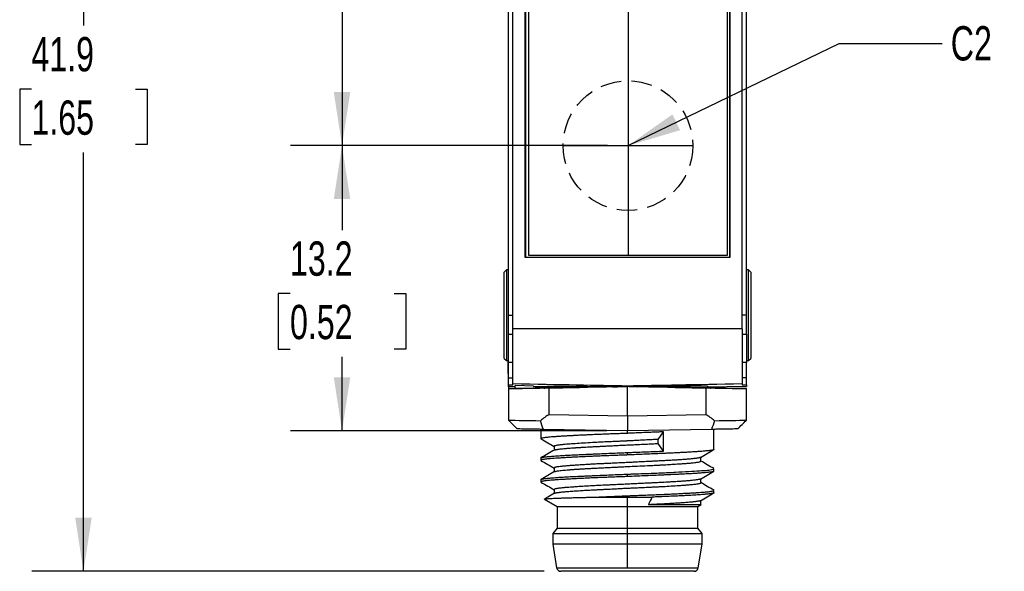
# Model space of a CAD drawing. Header units: millimetres. Extents: x 0 to 210, y 0 to 162.
# Tile 2 of 7: x 51 to 97, y 58 to 83. Entities that reach past the tile are written whole.
import ezdxf

# ---------------------------------------------------------------- set-up
doc = ezdxf.new("R2010")
doc.units = ezdxf.units.MM
doc.header["$LTSCALE"] = 0.75
doc.linetypes.add('CENTERX2', pattern=[20.32, 12.7, -2.54, 2.54, -2.54])
doc.linetypes.add('HIDDEN', pattern=[1.905, 1.27, -0.635])
doc.layers.add('CENTER', color=40, linetype='CENTERX2')
doc.layers.add('HIDDEN', color=102, linetype='HIDDEN')
doc.layers.add('DIMENSIONS', color=140, linetype='Continuous', lineweight=25)
doc.styles.add('SLDTEXTSTYLE0', font='TXT', dxfattribs={"width": 0.7})
doc.dimstyles.new('SLDDIMSTYLE1', dxfattribs={"dimtxt": 1.618506, "dimasz": 2.4765, "dimexe": 0, "dimexo": 0.0625, "dimgap": 0.404626, "dimtad": 0, "dimtih": 1, "dimtoh": 1, "dimdec": 1, "dimrnd": 1e-09, "dimzin": 12, "dimdsep": 46, "dimtxsty": 'SLDTEXTSTYLE0', "dimsah": 1, "dimcen": 0.09, "dimadec": 0, "dimazin": 3, "dimtfac": 1, "dimtdec": 1, "dimtofl": 0, "dimtmove": 0, "dimatfit": 3, "dimfxl": 0, "dimfrac": 2, "dimtolj": 1, "dimtzin": 12, "dimarcsym": 0})
doc.dimstyles.new('SLDDIMSTYLE2', dxfattribs={"dimtxt": 0.18, "dimasz": 2.4765, "dimexe": 0, "dimexo": 0.0625, "dimgap": 0, "dimtad": 0, "dimtih": 1, "dimtoh": 1, "dimdec": 0, "dimrnd": 1e-09, "dimzin": 0, "dimdsep": 46, "dimtxsty": 'Standard', "dimsah": 1, "dimcen": 0.09, "dimadec": 0, "dimazin": 0, "dimtfac": 2.4765, "dimtdec": 0, "dimtofl": 0, "dimtmove": 0, "dimatfit": 3, "dimfxl": 0, "dimfrac": 2, "dimtolj": 1, "dimtzin": 0, "dimarcsym": 0})

# ---------------------------------------------------------------- blocks, each defined once
blk = doc.blocks.new('_D_7')
at = {"layer": 'DIMENSIONS'}
for p, q in [((56.272, 91.245), (55.729, 91.245)), ((55.729, 91.245), (55.729, 88.672)), ((61.082, 91.245), (61.625, 91.245)), ((61.625, 91.245), (61.625, 88.672)), ((63.999, 91.245), (66.189, 91.245)), ((66.189, 91.245), (66.189, 86.48)), ((55.729, 88.672), (56.272, 88.672)), ((61.625, 88.672), (61.082, 88.672)), ((78.462, 86.48), (63.807, 86.48)), ((66.189, 86.48), (66.189, 77.38)), ((78.462, 77.38), (63.807, 77.38))]:
    blk.add_line(p, q, dxfattribs=at)
for points in [[(66.189, 86.48), (65.808, 84.003), (66.57, 84.003)], [(66.189, 77.38), (66.57, 79.856), (65.808, 79.856)]]:
    blk.add_solid(points, dxfattribs=at)
at = {"layer": 'DIMENSIONS', "char_height": 1.5875, "attachment_point": 1, "style": 'SLDTEXTSTYLE0'}
for s, insert in [('9.1', (56.945, 93.653)), ('0.36', (56.272, 90.719))]:
    blk.add_mtext(s, dxfattribs=dict(at, insert=insert))
blk = doc.blocks.new('_D_8')
at = {"layer": 'DIMENSIONS'}
for p, q in [((78.462, 77.38), (63.807, 77.38)), ((66.189, 77.38), (66.189, 73.472)), ((63.784, 70.537), (63.24, 70.537)), ((63.24, 70.537), (63.24, 67.965)), ((68.593, 70.537), (69.137, 70.537)), ((69.137, 70.537), (69.137, 67.965)), ((63.24, 67.965), (63.784, 67.965)), ((69.137, 67.965), (68.593, 67.965)), ((66.189, 64.18), (66.189, 67.603)), ((78.436, 64.18), (63.807, 64.18))]:
    blk.add_line(p, q, dxfattribs=at)
for points in [[(66.189, 77.38), (65.808, 74.903), (66.57, 74.903)], [(66.189, 64.18), (66.57, 66.656), (65.808, 66.656)]]:
    blk.add_solid(points, dxfattribs=at)
at = {"layer": 'DIMENSIONS', "char_height": 1.5875, "attachment_point": 1, "style": 'SLDTEXTSTYLE0'}
for s, insert in [('13.2', (63.784, 72.946)), ('0.52', (63.784, 70.011))]:
    blk.add_mtext(s, dxfattribs=dict(at, insert=insert))
blk = doc.blocks.new('_D_10')
at = {"layer": 'DIMENSIONS'}
for p, q in [((73.436, 99.56), (51.851, 99.56)), ((54.233, 99.56), (54.233, 82.931)), ((51.828, 79.996), (51.284, 79.996)), ((51.284, 79.996), (51.284, 77.424)), ((56.637, 79.996), (57.181, 79.996)), ((57.181, 79.996), (57.181, 77.424)), ((51.284, 77.424), (51.828, 77.424)), ((57.181, 77.424), (56.637, 77.424)), ((54.233, 57.68), (54.233, 77.062)), ((75.536, 57.68), (51.851, 57.68))]:
    blk.add_line(p, q, dxfattribs=at)
for points in [[(54.233, 99.56), (53.852, 97.083), (54.614, 97.083)], [(54.233, 57.68), (54.614, 60.156), (53.852, 60.156)]]:
    blk.add_solid(points, dxfattribs=at)
at = {"layer": 'DIMENSIONS', "char_height": 1.5875, "attachment_point": 1, "style": 'SLDTEXTSTYLE0'}
for s, insert in [('41.9', (51.828, 82.405)), ('1.65', (51.828, 79.47))]:
    blk.add_mtext(s, dxfattribs=dict(at, insert=insert))

msp = doc.modelspace()

# ---------------------------------------------------------------- linework, layer by layer
for p, q in [((74.089, 68.897), (74.089, 94.93)), ((84.689, 68.897), (84.689, 94.93)), ((74.662, 72.204), (74.662, 92.256)), ((74.675, 92.243), (74.675, 72.217)), ((74.815, 92.156), (74.815, 72.306)), ((84.015, 72.306), (84.015, 92.156)), ((84.102, 92.243), (84.102, 72.217)), ((84.115, 92.256), (84.115, 72.204)), ((73.889, 69.53), (73.889, 85.427)), ((84.889, 69.53), (84.889, 85.427)), ((74.675, 72.217), (74.662, 72.204)), ((84.115, 72.204), (74.662, 72.204)), ((74.675, 72.217), (84.102, 72.217)), ((74.815, 72.306), (84.015, 72.306)), ((84.102, 72.217), (84.115, 72.204)), ((73.789, 71.63), (73.689, 71.53)), ((73.689, 69.53), (73.689, 71.53)), ((73.889, 71.63), (73.789, 71.63)), ((73.789, 71.63), (73.789, 69.53)), ((84.989, 71.63), (84.889, 71.63)), ((85.089, 71.53), (84.989, 71.63)), ((84.989, 69.53), (84.989, 71.63)), ((85.089, 71.53), (85.089, 69.53)), ((73.689, 67.53), (73.689, 69.53)), ((73.789, 69.53), (73.789, 67.43)), ((73.889, 69.53), (74.089, 69.53)), ((73.889, 68.661), (73.889, 69.53)), ((84.889, 69.53), (84.689, 69.53)), ((84.889, 68.661), (84.889, 69.53)), ((84.989, 67.43), (84.989, 69.53)), ((85.089, 69.53), (85.089, 67.53)), ((84.689, 68.897), (74.089, 68.897)), ((74.089, 66.349), (74.089, 68.897)), ((84.689, 68.897), (84.689, 66.349)), ((73.889, 68.661), (74.089, 68.661)), ((73.889, 67.337), (73.889, 68.661)), ((84.689, 68.661), (84.889, 68.661)), ((84.889, 68.661), (84.889, 67.337)), ((73.689, 67.53), (73.789, 67.43)), ((73.789, 67.43), (73.889, 67.43)), ((73.889, 66.222), (73.867, 67.43)), ((84.889, 67.43), (84.989, 67.43)), ((84.989, 67.43), (85.089, 67.53)), ((74.089, 67.337), (73.889, 67.337)), ((73.889, 66.63), (73.889, 67.337)), ((84.889, 67.337), (84.689, 67.337)), ((84.889, 66.63), (84.889, 67.337)), ((73.889, 66.63), (74.089, 66.63)), ((73.889, 66.314), (73.889, 66.63)), ((84.889, 66.63), (84.689, 66.63)), ((84.889, 66.314), (84.889, 66.63)), ((73.889, 66.314), (74.089, 66.311)), ((73.889, 66.314), (73.889, 66.238)), ((73.889, 66.238), (74.189, 66.232)), ((73.889, 66.238), (73.889, 66.134)), ((73.889, 66.134), (74.189, 66.139)), ((73.889, 66.134), (73.889, 66.134)), ((73.889, 66.134), (73.889, 64.675)), ((74.089, 66.311), (74.089, 66.349)), ((75.039, 66.254), (74.189, 66.284)), ((74.189, 66.139), (74.189, 66.284)), ((76.965, 66.187), (74.189, 66.139)), ((74.189, 66.139), (74.189, 66.139)), ((75.039, 66.254), (75.039, 66.222)), ((75.039, 66.244), (75.667, 66.233)), ((75.039, 66.222), (75.667, 66.233)), ((75.771, 66.167), (79.315, 66.228)), ((75.771, 64.943), (75.771, 66.167)), ((77.177, 66.191), (76.973, 66.188)), ((79.315, 66.228), (78.92, 66.222)), ((79.315, 66.228), (79.389, 66.227)), ((79.389, 66.227), (79.389, 66.253)), ((81.788, 66.188), (79.389, 66.23)), ((79.462, 66.228), (79.389, 66.227)), ((79.389, 64.88), (79.389, 66.227)), ((79.462, 66.228), (79.857, 66.222)), ((79.462, 66.228), (83.007, 66.167)), ((81.6, 66.191), (81.744, 66.189)), ((83.007, 66.167), (83.007, 64.943)), ((84.889, 66.238), (83.098, 66.206)), ((84.689, 66.349), (84.689, 66.311)), ((84.689, 66.311), (84.889, 66.314)), ((84.889, 66.314), (84.889, 66.238)), ((84.889, 66.134), (84.889, 66.134)), ((84.889, 64.675), (84.889, 66.134)), ((74.288, 64.269), (73.889, 64.675)), ((75.771, 64.943), (79.389, 64.88)), ((79.389, 64.88), (83.007, 64.943)), ((79.389, 64.88), (79.389, 64.18)), ((75.389, 64.25), (75.389, 63.814)), ((79.389, 64.18), (75.498, 64.248)), ((83.279, 64.248), (79.389, 64.18)), ((83.389, 63.314), (83.389, 64.25)), ((75.392, 63.808), (75.4, 63.803)), ((79.389, 64.064), (79.389, 64.18)), ((80.803, 63.783), (81.057, 64.136)), ((80.803, 63.595), (80.803, 63.783)), ((81.057, 63.242), (81.057, 64.136)), ((75.999, 63.463), (75.999, 63.285)), ((81.057, 63.242), (80.803, 63.595)), ((75.389, 62.926), (75.389, 62.814)), ((79.389, 63.064), (79.389, 63.176)), ((82.779, 62.778), (82.779, 62.956)), ((75.999, 62.462), (75.999, 62.285)), ((83.386, 62.433), (83.379, 62.437)), ((83.389, 62.314), (83.389, 62.426)), ((75.389, 61.926), (75.389, 61.815)), ((79.389, 62.064), (79.389, 62.176)), ((82.779, 61.779), (82.779, 61.956)), ((83.389, 62.314), (83.386, 62.308)), ((75.55, 61.019), (76.139, 60.68)), ((75.999, 61.462), (75.999, 61.285)), ((79.389, 61.113), (79.389, 61.176)), ((79.389, 60.68), (79.389, 61.113)), ((83.384, 61.434), (83.38, 61.436)), ((83.389, 61.315), (83.389, 61.426)), ((76.139, 60.68), (76.139, 59.68)), ((79.389, 59.68), (79.389, 60.68)), ((82.639, 60.68), (82.792, 60.768)), ((82.639, 59.68), (82.639, 60.68)), ((82.779, 60.778), (82.779, 60.956)), ((76.139, 59.68), (75.939, 59.43)), ((79.389, 59.43), (79.389, 59.68)), ((82.839, 59.43), (82.639, 59.68)), ((75.939, 59.43), (75.939, 58.93)), ((79.389, 58.93), (79.389, 59.43)), ((82.839, 58.93), (82.839, 59.43)), ((75.939, 58.93), (76.112, 57.848)), ((79.389, 57.848), (79.389, 58.93)), ((82.665, 57.848), (82.839, 58.93))]:
    msp.add_line(p, q)
at = {"flags": 128}
for points in [[(73.889, 66.134), (74.197, 66.139), (74.542, 66.145), (74.922, 66.152), (75.332, 66.159), (75.771, 66.167)], [(78.92, 66.222), (78.569, 66.215), (78.225, 66.209), (77.891, 66.204), (77.569, 66.198), (77.264, 66.193), (76.976, 66.188), (76.71, 66.183), (76.466, 66.179), (76.247, 66.175), (76.055, 66.172), (75.892, 66.169), (75.758, 66.166), (75.656, 66.165), (75.586, 66.163), (75.548, 66.163), (75.543, 66.163), (75.571, 66.163), (75.632, 66.164), (75.659, 66.165)], [(75.659, 66.165), (75.725, 66.166), (75.849, 66.168), (76.004, 66.171), (76.188, 66.174), (76.399, 66.178), (76.636, 66.182), (76.896, 66.186), (77.177, 66.191)], [(83.006, 66.167), (83.052, 66.166), (83.145, 66.164), (83.206, 66.163), (83.234, 66.163), (83.229, 66.163), (83.191, 66.163), (83.121, 66.165), (83.019, 66.166), (82.885, 66.169), (82.722, 66.172), (82.53, 66.175), (82.311, 66.179), (82.068, 66.183), (81.801, 66.188), (81.513, 66.193), (81.208, 66.198), (80.886, 66.204), (80.552, 66.209), (80.208, 66.215), (79.857, 66.222)], [(81.744, 66.189), (81.881, 66.186), (82.142, 66.182), (82.378, 66.178), (82.589, 66.174), (82.773, 66.171), (82.928, 66.168), (83.006, 66.167)], [(84.889, 66.134), (84.417, 66.142), (83.925, 66.151), (83.414, 66.159), (82.886, 66.169), (82.343, 66.178), (81.788, 66.188)], [(83.007, 66.167), (83.445, 66.159), (83.856, 66.152), (84.235, 66.145), (84.58, 66.139), (84.889, 66.134)], [(77.898, 61.113), (78.077, 61.113), (78.259, 61.113), (78.443, 61.113), (78.63, 61.113), (78.818, 61.113), (79.007, 61.113), (79.198, 61.113), (79.389, 61.113)], [(79.389, 61.113), (79.532, 61.113), (79.676, 61.113), (79.819, 61.113), (79.961, 61.113), (80.103, 61.113), (80.244, 61.113), (80.384, 61.113), (80.522, 61.113)], [(76.139, 60.68), (76.143, 60.68), (76.176, 60.68), (76.242, 60.68), (76.341, 60.68), (76.471, 60.68), (76.63, 60.68), (76.819, 60.68), (77.033, 60.68), (77.272, 60.68), (77.532, 60.68), (77.811, 60.68), (78.107, 60.68), (78.416, 60.68), (78.734, 60.68), (79.06, 60.68), (79.389, 60.68)], [(79.389, 60.68), (79.717, 60.68), (80.043, 60.68), (80.361, 60.68), (80.67, 60.68), (80.966, 60.68), (81.245, 60.68), (81.506, 60.68), (81.744, 60.68), (81.959, 60.68), (82.147, 60.68), (82.306, 60.68), (82.436, 60.68), (82.535, 60.68), (82.601, 60.68), (82.634, 60.68), (82.639, 60.68)], [(82.758, 60.761), (82.699, 60.761), (82.603, 60.761), (82.471, 60.761), (82.303, 60.761), (82.103, 60.761), (81.872, 60.761), (81.612, 60.761), (81.328, 60.761), (81.021, 60.761), (80.696, 60.761), (80.357, 60.761)], [(76.139, 59.68), (76.143, 59.68), (76.176, 59.68), (76.242, 59.68), (76.341, 59.68), (76.471, 59.68), (76.63, 59.68), (76.819, 59.68), (77.033, 59.68), (77.272, 59.68), (77.532, 59.68), (77.811, 59.68), (78.107, 59.68), (78.416, 59.68), (78.734, 59.68), (79.06, 59.68), (79.389, 59.68)], [(79.389, 59.68), (79.717, 59.68), (80.043, 59.68), (80.361, 59.68), (80.67, 59.68), (80.966, 59.68), (81.245, 59.68), (81.506, 59.68), (81.744, 59.68), (81.959, 59.68), (82.147, 59.68), (82.306, 59.68), (82.436, 59.68), (82.535, 59.68), (82.601, 59.68), (82.634, 59.68), (82.639, 59.68)], [(75.939, 59.43), (75.955, 59.43), (76.005, 59.43), (76.087, 59.43), (76.201, 59.43), (76.346, 59.43), (76.52, 59.43), (76.722, 59.43), (76.949, 59.43), (77.2, 59.43), (77.472, 59.43), (77.762, 59.43), (78.068, 59.43), (78.387, 59.43), (78.715, 59.43), (79.05, 59.43), (79.389, 59.43)], [(79.389, 59.43), (79.727, 59.43), (80.062, 59.43), (80.39, 59.43), (80.709, 59.43), (81.015, 59.43), (81.305, 59.43), (81.577, 59.43), (81.828, 59.43), (82.055, 59.43), (82.257, 59.43), (82.431, 59.43), (82.576, 59.43), (82.69, 59.43), (82.772, 59.43), (82.822, 59.43), (82.839, 59.43)], [(79.389, 58.93), (79.05, 58.93), (78.715, 58.93), (78.387, 58.93), (78.068, 58.93), (77.762, 58.93), (77.472, 58.93), (77.2, 58.93), (76.949, 58.93), (76.722, 58.93), (76.52, 58.93), (76.346, 58.93), (76.201, 58.93), (76.087, 58.93), (76.005, 58.93), (75.955, 58.93), (75.939, 58.93)], [(82.839, 58.93), (82.822, 58.93), (82.772, 58.93), (82.69, 58.93), (82.576, 58.93), (82.431, 58.93), (82.257, 58.93), (82.055, 58.93), (81.828, 58.93), (81.577, 58.93), (81.305, 58.93), (81.015, 58.93), (80.709, 58.93), (80.39, 58.93), (80.062, 58.93), (79.727, 58.93), (79.389, 58.93)], [(76.112, 57.848), (76.116, 57.848), (76.149, 57.848), (76.216, 57.848), (76.316, 57.848), (76.446, 57.848), (76.608, 57.848), (76.797, 57.848), (77.013, 57.848), (77.254, 57.848), (77.517, 57.848), (77.798, 57.848), (78.096, 57.848), (78.408, 57.848), (78.729, 57.848), (79.057, 57.848), (79.389, 57.848)], [(79.389, 57.848), (79.72, 57.848), (80.048, 57.848), (80.37, 57.848), (80.681, 57.848), (80.979, 57.848), (81.261, 57.848), (81.523, 57.848), (81.764, 57.848), (81.98, 57.848), (82.17, 57.848), (82.331, 57.848), (82.462, 57.848), (82.561, 57.848), (82.628, 57.848), (82.661, 57.848), (82.665, 57.848)], [(82.468, 57.68), (82.464, 57.68), (82.431, 57.68), (82.366, 57.68), (82.27, 57.68), (82.143, 57.68), (81.987, 57.68), (81.803, 57.68), (81.594, 57.68), (81.361, 57.68), (81.108, 57.68), (80.836, 57.68), (80.549, 57.68), (80.249, 57.68), (79.941, 57.68), (79.626, 57.68), (79.309, 57.68), (78.993, 57.68), (78.681, 57.68), (78.377, 57.68), (78.083, 57.68), (77.803, 57.68), (77.54, 57.68), (77.297, 57.68), (77.075, 57.68), (76.879, 57.68), (76.709, 57.68), (76.567, 57.68), (76.455, 57.68), (76.374, 57.68), (76.325, 57.68), (76.309, 57.68), (76.309, 57.68)], [(82.289, 57.68), (82.288, 57.68), (82.263, 57.68), (82.206, 57.68), (82.117, 57.68), (81.997, 57.68), (81.847, 57.68), (81.67, 57.68), (81.466, 57.68), (81.239, 57.68), (80.992, 57.68), (80.726, 57.68), (80.445, 57.68), (80.152, 57.68), (79.85, 57.68), (79.543, 57.68), (79.234, 57.68), (78.927, 57.68), (78.626, 57.68), (78.332, 57.68), (78.051, 57.68), (77.785, 57.68), (77.538, 57.68), (77.311, 57.68), (77.108, 57.68), (76.93, 57.68), (76.781, 57.68), (76.661, 57.68), (76.571, 57.68), (76.514, 57.68), (76.49, 57.68), (76.489, 57.68)]]:
    msp.add_lwpolyline(points, dxfattribs=at)
for centre, start, end in [((76.309, 57.88), 189.0903, 270), ((82.468, 57.88), 270, 350.9097)]:
    msp.add_arc(centre, 0.2, start, end)
for centre, major_axis, ratio, start_param, end_param in [((-79.1, 69.014), (162.217, -2.831), 0.000152, 0.214815, 0.335204), ((237.877, 69.014), (162.217, 2.831), 0.000152, 2.806388, 2.926777), ((79.389, 59.479), (-4.596, 4.677), 0.982697, 6.088086, 6.166367), ((79.389, 59.479), (4.596, 4.677), 0.982697, 0.116712, 0.1951)]:
    msp.add_ellipse(centre, major_axis=major_axis, ratio=ratio, start_param=start_param, end_param=end_param)
for points, knots in [([(75.675, 66.25), (75.661, 66.226), (75.635, 66.18), (75.637, 66.17), (75.682, 66.171), (75.7, 66.171)], [0, 0, 0, 0, 0.410939, 0.769953, 1, 1, 1, 1]), ([(75.682, 66.245), (75.682, 66.246), (75.68, 66.248), (75.774, 66.251), (75.948, 66.253), (76.204, 66.253), (76.531, 66.251), (76.878, 66.248), (77.217, 66.245), (77.529, 66.241), (77.805, 66.237), (78.032, 66.234), (78.206, 66.232), (78.367, 66.23), (78.517, 66.227), (78.623, 66.226), (78.701, 66.225), (78.746, 66.224), (78.808, 66.223), (78.863, 66.222), (78.905, 66.222), (78.916, 66.222), (78.919, 66.222), (78.92, 66.222), (78.92, 66.222)], [0, 0, 0, 0, 0.065446, 0.169223, 0.272893, 0.376769, 0.480329, 0.584369, 0.653133, 0.722171, 0.7921, 0.825991, 0.8606, 0.895988, 0.920414, 0.948016, 0.956687, 0.965359, 0.97403, 0.992286, 0.997376, 0.998961, 0.999539, 1, 1, 1, 1]), ([(83.097, 66.244), (83.098, 66.245), (83.1, 66.248), (83.004, 66.251), (82.829, 66.253), (82.573, 66.253), (82.246, 66.251), (81.844, 66.248), (81.372, 66.242), (80.974, 66.237), (80.704, 66.234), (80.576, 66.232), (80.445, 66.23), (80.313, 66.228), (80.181, 66.226), (80.047, 66.224), (79.946, 66.223), (79.884, 66.222), (79.866, 66.222), (79.859, 66.222), (79.858, 66.222), (79.857, 66.222)], [0, 0, 0, 0, 0.07865, 0.180892, 0.283217, 0.385556, 0.487772, 0.590274, 0.700756, 0.811994, 0.836642, 0.861631, 0.886985, 0.912703, 0.937624, 0.962223, 0.98842, 0.994703, 0.99859, 0.999395, 1, 1, 1, 1]), ([(82.963, 66.175), (82.986, 66.176), (83.053, 66.179), (83.11, 66.195), (83.104, 66.227), (83.102, 66.242)], [0, 0, 0, 0, 0.214749, 0.605686, 1, 1, 1, 1]), ([(75.497, 64.248), (75.439, 64.249), (75.324, 64.251), (75.159, 64.254), (74.999, 64.256), (74.845, 64.259), (74.697, 64.262), (74.554, 64.264), (74.417, 64.266), (74.331, 64.268), (74.288, 64.269)], [0, 0, 0, 0, 0.12383, 0.247634, 0.371594, 0.495891, 0.620704, 0.746211, 0.872586, 1, 1, 1, 1]), ([(84.489, 64.269), (84.439, 64.268), (84.341, 64.266), (84.183, 64.263), (84.018, 64.261), (83.845, 64.258), (83.665, 64.254), (83.477, 64.251), (83.346, 64.249), (83.28, 64.248)], [0, 0, 0, 0, 0.1455265, 0.2897281, 0.4328609, 0.5751868, 0.7169721, 0.8584862, 1, 1, 1, 1]), ([(79.389, 64.064), (79.326, 64.062), (79.176, 64.056), (78.916, 64.046), (78.621, 64.035), (78.331, 64.024), (78.08, 64.014), (77.874, 64.006), (77.694, 63.998), (77.524, 63.99), (77.346, 63.982), (77.15, 63.972), (76.956, 63.962), (76.783, 63.953), (76.657, 63.946), (76.553, 63.94), (76.444, 63.934), (76.305, 63.926), (76.148, 63.916), (75.999, 63.906), (75.873, 63.897), (75.775, 63.888), (75.681, 63.879), (75.587, 63.868), (75.494, 63.854), (75.425, 63.839), (75.395, 63.825), (75.387, 63.817), (75.389, 63.815), (75.389, 63.814)], [0, 0, 0, 0, 0.0298562, 0.0714051, 0.1246432, 0.1721861, 0.2139377, 0.2498971, 0.2776407, 0.3077208, 0.3401375, 0.3748906, 0.4187377, 0.4541683, 0.4811809, 0.4997743, 0.523245, 0.5565814, 0.5997815, 0.645555, 0.6838344, 0.7185523, 0.7497087, 0.7945535, 0.8464524, 0.9094316, 0.9640472, 0.9997821, 1, 1, 1, 1]), ([(75.39, 63.808), (75.494, 63.748), (75.697, 63.631), (75.9, 63.513), (75.999, 63.456)], [0, 0, 0, 0, 0.513414, 1, 1, 1, 1]), ([(80.803, 63.783), (80.732, 63.78), (80.583, 63.772), (80.34, 63.76), (80.066, 63.746), (79.791, 63.732), (79.577, 63.721), (79.452, 63.715), (79.406, 63.713), (79.391, 63.713), (79.389, 63.712), (79.386, 63.712), (79.372, 63.712), (79.32, 63.709), (79.211, 63.704), (79.043, 63.697), (78.825, 63.687), (78.588, 63.676), (78.373, 63.666), (78.194, 63.657), (78.041, 63.65), (77.785, 63.636), (77.444, 63.617), (77.05, 63.592), (76.711, 63.569), (76.5, 63.552), (76.38, 63.54), (76.326, 63.535), (76.288, 63.531), (76.246, 63.526), (76.19, 63.519), (76.117, 63.507), (76.054, 63.493), (76.017, 63.481), (76, 63.47), (76, 63.465), (76, 63.463)], [0, 0, 0, 0, 0.034243, 0.07166, 0.11328, 0.159116, 0.194548, 0.208362, 0.214293, 0.214989, 0.215075, 0.215081, 0.216083, 0.221553, 0.237984, 0.264282, 0.295943, 0.335398, 0.370914, 0.394896, 0.419246, 0.443963, 0.519563, 0.593674, 0.667781, 0.741884, 0.760424, 0.778965, 0.795307, 0.801586, 0.825425, 0.864296, 0.906219, 0.948982, 0.97775, 1, 1, 1, 1]), ([(81.057, 64.136), (80.998, 64.133), (80.876, 64.128), (80.681, 64.12), (80.469, 64.11), (80.194, 64.098), (79.893, 64.086), (79.607, 64.073), (79.45, 64.067), (79.389, 64.064)], [0, 0, 0, 0, 0.112084, 0.232679, 0.361743, 0.499225, 0.726426, 0.893279, 1, 1, 1, 1]), ([(76.013, 63.293), (75.909, 63.233), (75.701, 63.113), (75.493, 62.992), (75.389, 62.932)], [0, 0, 0, 0, 0.49992, 1, 1, 1, 1]), ([(76.01, 63.291), (76.011, 63.292), (76.016, 63.295), (76.036, 63.302), (76.071, 63.311), (76.12, 63.32), (76.175, 63.328), (76.241, 63.337), (76.325, 63.347), (76.445, 63.359), (76.602, 63.374), (76.783, 63.388), (76.93, 63.399), (77.025, 63.405), (77.071, 63.408), (77.117, 63.411), (77.161, 63.414), (77.204, 63.416), (77.323, 63.423), (77.508, 63.434), (77.745, 63.446), (77.916, 63.455), (78.042, 63.461), (78.158, 63.467), (78.305, 63.475), (78.489, 63.484), (78.711, 63.495), (78.95, 63.507), (79.188, 63.519), (79.403, 63.529), (79.62, 63.539), (79.893, 63.551), (80.21, 63.566), (80.53, 63.581), (80.718, 63.59), (80.803, 63.595)], [0, 0, 0, 0, 0.0068045, 0.0377926, 0.0687801, 0.099767, 0.1307533, 0.1553411, 0.1876608, 0.2277108, 0.2754888, 0.3229054, 0.3649974, 0.3751437, 0.3849244, 0.3943396, 0.4033892, 0.4120733, 0.4203918, 0.4749501, 0.5172971, 0.547427, 0.5632, 0.5809206, 0.6052208, 0.6348755, 0.6698839, 0.7102451, 0.7460841, 0.7802854, 0.8088848, 0.8462935, 0.9061194, 0.957431, 1, 1, 1, 1]), ([(83.38, 63.305), (83.378, 63.304), (83.37, 63.299), (83.34, 63.29), (83.29, 63.28), (83.226, 63.271), (83.157, 63.263), (83.087, 63.255), (83.013, 63.248), (82.929, 63.24), (82.83, 63.232), (82.706, 63.222), (82.566, 63.212), (82.425, 63.203), (82.311, 63.196), (82.21, 63.19), (82.097, 63.183), (81.939, 63.176), (81.737, 63.166), (81.516, 63.156), (81.301, 63.146), (81.106, 63.138), (80.894, 63.129), (80.643, 63.118), (80.321, 63.104), (79.972, 63.089), (79.653, 63.075), (79.464, 63.068), (79.389, 63.064)], [0, 0, 0, 0, 0.0211423, 0.0648878, 0.112035, 0.1525611, 0.1886868, 0.2204117, 0.2492124, 0.2804522, 0.3141309, 0.3502485, 0.3958236, 0.4326773, 0.460808, 0.4802145, 0.5045445, 0.5391776, 0.5841118, 0.6317181, 0.6715107, 0.7076211, 0.7400491, 0.7866422, 0.8406213, 0.9060599, 0.9627885, 1, 1, 1, 1]), ([(82.765, 62.949), (82.869, 63.009), (83.078, 63.129), (83.286, 63.25), (83.39, 63.31)], [0, 0, 0, 0, 0.49991, 1, 1, 1, 1]), ([(83.389, 63.314), (83.389, 63.314), (83.39, 63.312), (83.388, 63.31), (83.385, 63.308)], [0, 0, 0, 0, 0.010769, 1, 1, 1, 1]), ([(79.389, 63.064), (79.326, 63.062), (79.176, 63.056), (78.914, 63.046), (78.619, 63.035), (78.328, 63.024), (78.078, 63.014), (77.853, 63.005), (77.633, 62.995), (77.401, 62.984), (77.145, 62.972), (76.901, 62.959), (76.702, 62.948), (76.563, 62.94), (76.442, 62.933), (76.304, 62.925), (76.147, 62.916), (75.998, 62.906), (75.873, 62.896), (75.774, 62.888), (75.686, 62.879), (75.605, 62.87), (75.527, 62.859), (75.458, 62.847), (75.412, 62.834), (75.392, 62.823), (75.388, 62.814), (75.389, 62.809), (75.397, 62.805), (75.399, 62.804)], [0, 0, 0, 0, 0.028694, 0.068753, 0.120171, 0.165664, 0.205672, 0.240199, 0.276136, 0.316068, 0.360015, 0.414456, 0.454533, 0.480245, 0.502695, 0.534542, 0.575783, 0.619665, 0.656609, 0.690108, 0.720163, 0.75542, 0.795364, 0.84003, 0.892639, 0.932608, 0.959939, 0.988689, 1, 1, 1, 1]), ([(75.389, 62.926), (75.389, 62.928), (75.391, 62.933), (75.405, 62.941), (75.436, 62.951), (75.487, 62.961), (75.551, 62.97), (75.619, 62.978), (75.689, 62.986), (75.763, 62.993), (75.847, 63.001), (75.947, 63.009), (76.071, 63.019), (76.21, 63.029), (76.351, 63.038), (76.465, 63.045), (76.566, 63.051), (76.679, 63.057), (76.836, 63.065), (77.038, 63.075), (77.259, 63.085), (77.475, 63.094), (77.671, 63.103), (77.883, 63.112), (78.133, 63.123), (78.454, 63.137), (78.803, 63.152), (79.124, 63.166), (79.314, 63.173), (79.389, 63.176)], [0, 0, 0, 0, 0.024652, 0.058284, 0.100593, 0.145957, 0.184716, 0.219269, 0.249616, 0.277436, 0.3076, 0.340107, 0.374959, 0.418752, 0.454144, 0.481133, 0.499718, 0.523207, 0.556499, 0.599593, 0.645392, 0.68385, 0.718713, 0.749981, 0.794632, 0.846248, 0.909269, 0.964172, 1, 1, 1, 1]), ([(82.768, 62.951), (82.765, 62.949), (82.757, 62.943), (82.722, 62.934), (82.667, 62.923), (82.603, 62.913), (82.532, 62.903), (82.454, 62.894), (82.347, 62.883), (82.2, 62.869), (82, 62.853), (81.82, 62.84), (81.655, 62.829), (81.495, 62.82), (81.301, 62.809), (81.115, 62.799), (80.936, 62.79), (80.74, 62.78), (80.506, 62.768), (80.236, 62.754), (79.948, 62.74), (79.678, 62.726), (79.437, 62.715), (79.19, 62.703), (78.909, 62.69), (78.612, 62.677), (78.362, 62.665), (78.174, 62.657), (78.037, 62.65), (77.899, 62.642), (77.736, 62.633), (77.55, 62.623), (77.369, 62.612), (77.173, 62.6), (76.964, 62.586), (76.734, 62.57), (76.524, 62.554), (76.351, 62.538), (76.218, 62.523), (76.125, 62.509), (76.062, 62.495), (76.021, 62.483), (76.003, 62.473), (75.998, 62.465), (75.999, 62.463), (75.999, 62.462)], [0, 0, 0, 0, 0.011756, 0.038286, 0.06221, 0.0828, 0.102377, 0.12094, 0.138491, 0.170206, 0.202391, 0.234576, 0.246565, 0.26802, 0.29538, 0.316074, 0.33121, 0.354462, 0.378576, 0.403552, 0.436012, 0.463215, 0.482048, 0.505368, 0.534387, 0.563405, 0.592421, 0.60939, 0.620806, 0.63535, 0.653021, 0.673819, 0.697744, 0.716556, 0.746, 0.779512, 0.816059, 0.850046, 0.881075, 0.911259, 0.935419, 0.959579, 0.98374, 0.99678, 1, 1, 1, 1]), ([(79.389, 63.176), (79.45, 63.179), (79.606, 63.185), (79.891, 63.196), (80.216, 63.208), (80.536, 63.22), (80.809, 63.231), (80.977, 63.239), (81.057, 63.242)], [0, 0, 0, 0, 0.1068706, 0.2726895, 0.4976672, 0.6805037, 0.8479857, 1, 1, 1, 1]), ([(75.388, 62.809), (75.493, 62.749), (75.696, 62.631), (75.899, 62.514), (75.999, 62.456)], [0, 0, 0, 0, 0.5121691, 1, 1, 1, 1]), ([(76.012, 62.292), (76.015, 62.293), (76.022, 62.297), (76.041, 62.303), (76.081, 62.313), (76.153, 62.325), (76.263, 62.34), (76.425, 62.358), (76.584, 62.372), (76.719, 62.383), (76.762, 62.386), (76.806, 62.39), (76.852, 62.393), (76.898, 62.397), (76.932, 62.399), (76.965, 62.401), (77.025, 62.405), (77.106, 62.41), (77.198, 62.416), (77.272, 62.42), (77.358, 62.425), (77.456, 62.431), (77.566, 62.437), (77.684, 62.443), (77.805, 62.449), (77.925, 62.455), (78.048, 62.461), (78.173, 62.468), (78.3, 62.474), (78.444, 62.482), (78.62, 62.491), (78.818, 62.5), (79.007, 62.51), (79.158, 62.517), (79.269, 62.523), (79.341, 62.526), (79.412, 62.53), (79.615, 62.539), (79.965, 62.555), (80.322, 62.571), (80.552, 62.582), (80.678, 62.588), (80.811, 62.595), (80.978, 62.604), (81.196, 62.616), (81.413, 62.629), (81.614, 62.642), (81.778, 62.652), (81.962, 62.665), (82.158, 62.679), (82.343, 62.694), (82.49, 62.709), (82.602, 62.724), (82.687, 62.739), (82.736, 62.751), (82.762, 62.762), (82.773, 62.769), (82.779, 62.775), (82.778, 62.778), (82.778, 62.778)], [0, 0, 0, 0, 0.007958, 0.023076, 0.039685, 0.072688, 0.103054, 0.130785, 0.181834, 0.188526, 0.195218, 0.20191, 0.208601, 0.215293, 0.221985, 0.222813, 0.229199, 0.246818, 0.255005, 0.264347, 0.274847, 0.286502, 0.299313, 0.313281, 0.326349, 0.339407, 0.352456, 0.365495, 0.378523, 0.391542, 0.409189, 0.431475, 0.449928, 0.464547, 0.475332, 0.482282, 0.485397, 0.495745, 0.541279, 0.586811, 0.601954, 0.61195, 0.625928, 0.643886, 0.665825, 0.698838, 0.72, 0.740693, 0.763649, 0.797767, 0.831998, 0.863429, 0.892746, 0.921088, 0.951517, 0.966736, 0.981955, 0.994007, 1, 1, 1, 1]), ([(79.389, 62.176), (79.45, 62.179), (79.599, 62.185), (79.86, 62.195), (80.201, 62.207), (80.564, 62.221), (81.056, 62.241), (81.625, 62.268), (82.234, 62.302), (82.735, 62.331), (83.107, 62.36), (83.337, 62.393), (83.389, 62.416), (83.389, 62.426), (83.389, 62.426)], [0, 0, 0, 0, 0.02931, 0.071113, 0.125453, 0.193665, 0.25006, 0.375198, 0.499907, 0.624856, 0.750049, 0.874654, 0.999964, 1, 1, 1, 1]), ([(83.389, 62.432), (83.285, 62.492), (83.081, 62.61), (82.878, 62.727), (82.779, 62.785)], [0, 0, 0, 0, 0.511685, 1, 1, 1, 1]), ([(75.389, 61.926), (75.389, 61.926), (75.387, 61.929), (75.392, 61.933), (75.404, 61.941), (75.437, 61.951), (75.487, 61.961), (75.552, 61.97), (75.62, 61.978), (75.69, 61.986), (75.765, 61.993), (75.848, 62.001), (75.947, 62.009), (76.071, 62.019), (76.211, 62.029), (76.352, 62.038), (76.467, 62.045), (76.568, 62.051), (76.681, 62.057), (76.838, 62.065), (77.04, 62.075), (77.261, 62.085), (77.476, 62.094), (77.671, 62.103), (77.884, 62.112), (78.135, 62.123), (78.456, 62.137), (78.805, 62.152), (79.124, 62.166), (79.314, 62.173), (79.389, 62.176)], [0, 0, 0, 0, 0.000238, 0.025075, 0.058551, 0.100665, 0.146039, 0.185026, 0.219787, 0.250321, 0.277976, 0.307968, 0.340296, 0.374961, 0.418913, 0.454446, 0.481559, 0.50025, 0.523615, 0.556843, 0.599932, 0.645692, 0.68406, 0.718868, 0.750116, 0.794891, 0.846774, 0.909677, 0.964213, 1, 1, 1, 1]), ([(76.016, 62.295), (75.912, 62.235), (75.704, 62.114), (75.496, 61.994), (75.392, 61.933)], [0, 0, 0, 0, 0.4999127, 1, 1, 1, 1]), ([(79.389, 62.064), (79.327, 62.062), (79.182, 62.056), (78.932, 62.047), (78.651, 62.036), (78.373, 62.026), (78.134, 62.016), (77.944, 62.009), (77.785, 62.002), (77.644, 61.996), (77.5, 61.989), (77.341, 61.981), (77.16, 61.973), (76.98, 61.963), (76.826, 61.955), (76.729, 61.95), (76.68, 61.947), (76.639, 61.944), (76.581, 61.941), (76.494, 61.936), (76.4, 61.931), (76.302, 61.925), (76.199, 61.919), (76.059, 61.91), (75.916, 61.9), (75.776, 61.888), (75.67, 61.878), (75.585, 61.868), (75.517, 61.858), (75.463, 61.847), (75.423, 61.837), (75.393, 61.826), (75.395, 61.819), (75.396, 61.815)], [0, 0, 0, 0, 0.029473, 0.069257, 0.11935, 0.165384, 0.205076, 0.238426, 0.26209, 0.286822, 0.312622, 0.33949, 0.373805, 0.414479, 0.445025, 0.467859, 0.475935, 0.476904, 0.494467, 0.51422, 0.536163, 0.560296, 0.586618, 0.615334, 0.673657, 0.715431, 0.760363, 0.800222, 0.835007, 0.874689, 0.914371, 0.954053, 1, 1, 1, 1]), ([(82.767, 61.95), (82.765, 61.949), (82.759, 61.945), (82.741, 61.939), (82.709, 61.93), (82.663, 61.922), (82.612, 61.914), (82.555, 61.907), (82.482, 61.898), (82.371, 61.885), (82.218, 61.871), (82.042, 61.856), (81.88, 61.844), (81.743, 61.835), (81.633, 61.828), (81.501, 61.82), (81.346, 61.812), (81.172, 61.802), (81.004, 61.793), (80.854, 61.786), (80.709, 61.778), (80.556, 61.771), (80.38, 61.762), (80.17, 61.751), (79.94, 61.74), (79.69, 61.728), (79.471, 61.716), (79.285, 61.707), (79.112, 61.7), (78.91, 61.691), (78.697, 61.681), (78.497, 61.672), (78.325, 61.664), (78.119, 61.654), (77.877, 61.641), (77.597, 61.626), (77.371, 61.613), (77.197, 61.602), (77.083, 61.594), (76.979, 61.587), (76.871, 61.58), (76.744, 61.571), (76.612, 61.561), (76.503, 61.552), (76.409, 61.544), (76.326, 61.535), (76.246, 61.526), (76.16, 61.514), (76.071, 61.499), (76.013, 61.48), (75.995, 61.468), (75.999, 61.462), (75.999, 61.462)], [0, 0, 0, 0, 0.007435, 0.021961, 0.041327, 0.060693, 0.078722, 0.092361, 0.109237, 0.134881, 0.165579, 0.194974, 0.220939, 0.236697, 0.25121, 0.264479, 0.286543, 0.307178, 0.324936, 0.342446, 0.355812, 0.370765, 0.390127, 0.409491, 0.433693, 0.457896, 0.4821, 0.497053, 0.511755, 0.532191, 0.555742, 0.574183, 0.591564, 0.607885, 0.637337, 0.668017, 0.7003, 0.716446, 0.732593, 0.74459, 0.758184, 0.778021, 0.800692, 0.821466, 0.835814, 0.854719, 0.873874, 0.893278, 0.926163, 0.967142, 0.999923, 1, 1, 1, 1]), ([(83.378, 62.304), (83.376, 62.303), (83.369, 62.298), (83.34, 62.29), (83.29, 62.28), (83.226, 62.271), (83.158, 62.263), (83.087, 62.255), (83.013, 62.248), (82.929, 62.24), (82.83, 62.232), (82.706, 62.222), (82.566, 62.212), (82.425, 62.203), (82.311, 62.195), (82.21, 62.19), (82.096, 62.183), (81.94, 62.176), (81.738, 62.166), (81.517, 62.156), (81.301, 62.146), (81.106, 62.138), (80.893, 62.129), (80.643, 62.118), (80.322, 62.104), (79.974, 62.089), (79.653, 62.075), (79.464, 62.068), (79.389, 62.064)], [0, 0, 0, 0, 0.0156398, 0.0598669, 0.10734, 0.1479519, 0.184171, 0.2159967, 0.2449735, 0.2763952, 0.3102615, 0.3465726, 0.3925194, 0.4296638, 0.4580039, 0.4775386, 0.5019751, 0.5366398, 0.5815306, 0.6293483, 0.6696056, 0.7061041, 0.7388436, 0.7854971, 0.8394716, 0.9052789, 0.962558, 1, 1, 1, 1]), ([(82.763, 61.947), (82.867, 62.008), (83.076, 62.128), (83.284, 62.249), (83.388, 62.309)], [0, 0, 0, 0, 0.4999187, 1, 1, 1, 1]), ([(75.389, 61.809), (75.493, 61.749), (75.697, 61.631), (75.9, 61.513), (75.999, 61.456)], [0, 0, 0, 0, 0.512659, 1, 1, 1, 1]), ([(76.01, 61.291), (76.011, 61.292), (76.014, 61.294), (76.029, 61.3), (76.053, 61.307), (76.085, 61.314), (76.124, 61.321), (76.17, 61.328), (76.222, 61.334), (76.286, 61.342), (76.353, 61.35), (76.427, 61.357), (76.498, 61.364), (76.583, 61.372), (76.684, 61.381), (76.799, 61.39), (76.926, 61.399), (77.06, 61.408), (77.2, 61.416), (77.375, 61.426), (77.579, 61.437), (77.802, 61.449), (77.996, 61.459), (78.179, 61.468), (78.374, 61.478), (78.609, 61.49), (78.869, 61.503), (79.099, 61.515), (79.272, 61.523), (79.379, 61.528), (79.5, 61.534), (79.674, 61.541), (79.94, 61.554), (80.225, 61.566), (80.493, 61.579), (80.716, 61.59), (80.996, 61.605), (81.329, 61.624), (81.595, 61.64), (81.744, 61.65), (81.8, 61.654), (81.863, 61.658), (81.932, 61.663), (82.002, 61.668), (82.068, 61.672), (82.139, 61.678), (82.213, 61.684), (82.348, 61.695), (82.513, 61.711), (82.651, 61.732), (82.732, 61.749), (82.768, 61.764), (82.78, 61.774), (82.778, 61.778), (82.778, 61.779)], [0, 0, 0, 0, 0.002615, 0.017761, 0.032908, 0.048054, 0.0632, 0.078347, 0.093493, 0.107338, 0.12712, 0.139239, 0.152842, 0.167931, 0.184503, 0.202994, 0.221347, 0.239561, 0.257637, 0.275574, 0.304315, 0.329072, 0.349845, 0.366632, 0.386357, 0.409689, 0.437235, 0.462869, 0.476552, 0.487153, 0.494007, 0.511438, 0.537445, 0.571389, 0.5955, 0.618529, 0.640476, 0.684887, 0.730339, 0.738646, 0.744325, 0.753079, 0.764908, 0.773917, 0.784142, 0.795582, 0.808237, 0.82149, 0.868052, 0.912416, 0.942699, 0.972982, 0.9958, 1, 1, 1, 1]), ([(83.39, 61.431), (83.286, 61.491), (83.082, 61.609), (82.878, 61.727), (82.779, 61.785)], [0, 0, 0, 0, 0.51102, 1, 1, 1, 1]), ([(75.551, 61.02), (75.55, 61.02), (75.546, 61.021), (75.547, 61.023), (75.548, 61.024)], [0, 0, 0, 0, 0.161335, 1, 1, 1, 1]), ([(76.014, 61.294), (75.91, 61.234), (75.756, 61.144), (75.601, 61.055), (75.551, 61.026)], [0, 0, 0, 0, 0.673997, 1, 1, 1, 1]), ([(75.551, 61.025), (75.552, 61.026), (75.556, 61.028), (75.575, 61.032), (75.617, 61.037), (75.697, 61.044), (75.825, 61.052), (76.02, 61.061), (76.266, 61.071), (76.514, 61.079), (76.75, 61.086), (77.007, 61.093), (77.265, 61.099), (77.502, 61.104), (77.71, 61.109), (77.84, 61.111), (77.898, 61.113)], [0, 0, 0, 0, 0.023579, 0.063918, 0.13975, 0.21642, 0.293938, 0.41178, 0.531588, 0.60582, 0.683575, 0.764873, 0.838468, 0.902233, 0.956096, 1, 1, 1, 1]), ([(77.898, 61.113), (77.948, 61.115), (78.054, 61.119), (78.226, 61.127), (78.419, 61.135), (78.663, 61.146), (78.928, 61.157), (79.182, 61.168), (79.328, 61.174), (79.389, 61.176)], [0, 0, 0, 0, 0.105253, 0.223599, 0.354999, 0.4994, 0.713478, 0.880289, 1, 1, 1, 1]), ([(79.389, 61.176), (79.451, 61.179), (79.601, 61.185), (79.861, 61.195), (80.156, 61.206), (80.447, 61.217), (80.698, 61.227), (80.923, 61.236), (81.143, 61.246), (81.374, 61.256), (81.631, 61.269), (81.875, 61.282), (82.074, 61.293), (82.213, 61.301), (82.334, 61.307), (82.472, 61.315), (82.63, 61.325), (82.778, 61.335), (82.904, 61.344), (83.003, 61.353), (83.09, 61.361), (83.172, 61.371), (83.25, 61.382), (83.319, 61.394), (83.365, 61.407), (83.384, 61.418), (83.39, 61.424), (83.389, 61.426), (83.389, 61.426)], [0, 0, 0, 0, 0.029858, 0.071413, 0.12466, 0.17224, 0.214027, 0.250021, 0.287452, 0.32901, 0.374699, 0.431481, 0.473216, 0.4999, 0.52335, 0.556626, 0.599727, 0.645467, 0.683813, 0.718583, 0.749778, 0.786649, 0.828427, 0.875121, 0.929745, 0.971273, 0.999704, 1, 1, 1, 1]), ([(83.379, 61.306), (83.378, 61.305), (83.375, 61.299), (83.343, 61.291), (83.29, 61.28), (83.224, 61.271), (83.15, 61.262), (83.072, 61.253), (82.991, 61.246), (82.912, 61.239), (82.818, 61.231), (82.702, 61.221), (82.555, 61.211), (82.401, 61.201), (82.235, 61.191), (82.054, 61.181), (81.824, 61.17), (81.555, 61.157), (81.261, 61.144), (80.99, 61.133), (80.747, 61.122), (80.593, 61.116), (80.522, 61.113)], [0, 0, 0, 0, 0.01556, 0.080704, 0.137078, 0.189253, 0.237228, 0.281004, 0.320579, 0.355953, 0.387127, 0.438094, 0.48906, 0.540025, 0.586837, 0.63798, 0.693456, 0.770536, 0.839732, 0.901042, 0.954465, 1, 1, 1, 1]), ([(82.765, 60.949), (82.87, 61.009), (83.078, 61.129), (83.286, 61.25), (83.39, 61.31)], [0, 0, 0, 0, 0.499907, 1, 1, 1, 1]), ([(82.768, 60.951), (82.766, 60.95), (82.761, 60.945), (82.737, 60.938), (82.697, 60.928), (82.646, 60.919), (82.595, 60.912), (82.549, 60.906), (82.513, 60.901), (82.481, 60.898), (82.443, 60.893), (82.37, 60.885), (82.238, 60.872), (82.081, 60.859), (81.943, 60.849), (81.857, 60.843), (81.769, 60.837), (81.667, 60.83), (81.55, 60.823), (81.418, 60.816), (81.246, 60.806), (81.04, 60.795), (80.807, 60.783), (80.581, 60.772), (80.43, 60.764), (80.357, 60.761)], [0, 0, 0, 0, 0.022028, 0.070018, 0.127641, 0.176769, 0.217402, 0.249538, 0.273177, 0.287367, 0.307965, 0.339594, 0.407709, 0.500618, 0.536724, 0.56401, 0.594775, 0.629018, 0.666739, 0.707938, 0.752615, 0.820643, 0.883951, 0.943737, 1, 1, 1, 1]), ([(82.758, 60.761), (82.765, 60.764), (82.777, 60.77), (82.777, 60.776), (82.777, 60.778)], [0, 0, 0, 0, 0.570104, 1, 1, 1, 1]), ([(82.758, 60.761), (82.773, 60.763), (82.791, 60.766), (82.791, 60.769), (82.791, 60.769)], [0, 0, 0, 0, 0.796298, 1, 1, 1, 1])]:
    msp.add_open_spline(points, degree=3, knots=knots)
for points in [[(73.889, 64.675), (74.282, 64.666), (74.781, 64.658), (75.36, 64.65)], [(83.418, 64.65), (83.996, 64.658), (84.496, 64.666), (84.889, 64.675)], [(84.489, 64.269), (84.621, 64.404), (84.754, 64.539), (84.888, 64.675)], [(75.501, 64.249), (75.453, 64.382), (75.406, 64.516), (75.36, 64.65)], [(83.417, 64.65), (83.371, 64.516), (83.324, 64.382), (83.276, 64.249)], [(80.522, 61.113), (80.467, 60.995), (80.412, 60.878), (80.357, 60.761)]]:
    msp.add_open_spline(points, degree=3)
at = {"layer": 'CENTER'}
for p, q in [((79.415, 86.48), (79.415, 77.38)), ((76.415, 77.38), (82.415, 77.38)), ((79.415, 77.38), (79.415, 72.306))]:
    msp.add_line(p, q, dxfattribs=at)
at = {"layer": 'HIDDEN'}
msp.add_circle((79.415, 77.38), 3, dxfattribs=at)

# ---------------------------------------------------------------- texts
at = {"layer": 'DIMENSIONS', "insert": (94.339, 82.908), "char_height": 1.5875, "attachment_point": 1, "style": 'SLDTEXTSTYLE0'}
msp.add_mtext('C2', dxfattribs=at)

# ---------------------------------------------------------------- dimensions: what is measured, and where the dimension line sits
at = {"layer": 'DIMENSIONS'}
for base, p1, p2, picture, middle in [((54.233, 57.68), (74.389, 99.56), (76.489, 57.68), '_D_10', (54.233, 79.996)), ((66.189, 77.38), (79.415, 86.48), (79.415, 77.38), '_D_7', (66.189, 91.245)), ((66.189, 64.18), (79.415, 77.38), (79.389, 64.18), '_D_8', (66.189, 70.537))]:
    dim = msp.add_linear_dim(base=base, p1=p1, p2=p2, angle=90, dimstyle='SLDDIMSTYLE1', dxfattribs=at)
    dim.commit()
    dim.dimension.update_dxf_attribs({"geometry": picture, "text_midpoint": middle, "dimtype": 160})

# ---------------------------------------------------------------- leaders
msp.add_leader([(79.415, 77.38), (89.175, 82.101), (93.938, 82.101)], dimstyle='SLDDIMSTYLE2', dxfattribs=at)

doc.saveas('drawing.dxf')
